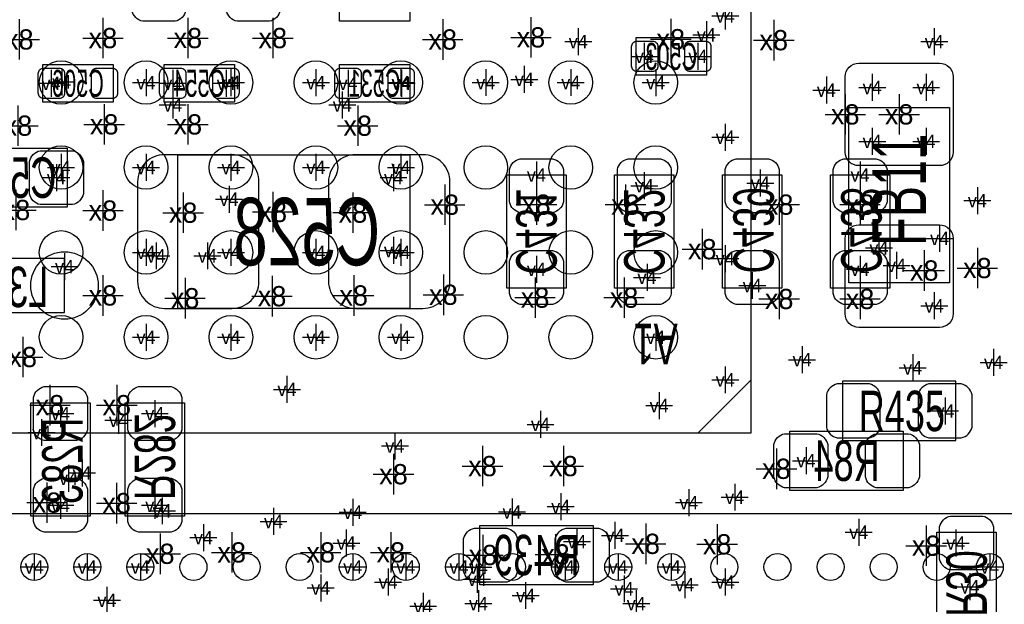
# Model space of a CAD drawing. Extents: x -84 to 336, y -47 to 250.
# Tile 18 of 40: x -22.79 to -13.52, y 23.88 to 29.39. Entities that reach past the tile are written whole.
import ezdxf
from ezdxf.enums import TextEntityAlignment as Align

# ---------------------------------------------------------------- set-up
doc = ezdxf.new("R2010")
doc.units = 0
for name, color, linetype in [('MA_NCLEGEND-1-2', 7, 'CONTINUOUS'), ('MA_NCLEGEND-14-15', 7, 'CONTINUOUS'), ('MA_NCLEGEND-15-16', 7, 'CONTINUOUS'), ('MA_NCLEGEND-2-3', 7, 'CONTINUOUS'), ('MA_NCLEGEND-3-14', 7, 'CONTINUOUS'), ('PG_ASSEMBLY_BOTTOM', 7, 'CONTINUOUS'), ('PG_ASSEMBLY_TOP', 7, 'CONTINUOUS'), ('PIN_BOTTOM', 7, 'CONTINUOUS'), ('PIN_TOP', 7, 'CONTINUOUS'), ('RD_ASSEMBLY_BOTTOM', 7, 'CONTINUOUS'), ('RD_ASSEMBLY_TOP', 7, 'CONTINUOUS')]:
    doc.layers.add(name, color=color, linetype=linetype)

# ---------------------------------------------------------------- blocks, each defined once
blk = doc.blocks.new('FIGURE_CROSS')
for points in [[(0, 0.5), (0, -0.5)], [(-0.5, 0), (0.5, 0)]]:
    blk.add_lwpolyline(points)

msp = doc.modelspace()

# ---------------------------------------------------------------- linework, layer by layer
at = {"layer": 'PG_ASSEMBLY_BOTTOM'}
for points in [[(-19.11604, 29.375354), (-19.77644, 29.375354), (-19.77644, 29.730954), (-19.11604, 29.730954), (-19.11604, 29.375354)], [(-16.98244, 29.222954), (-16.32204, 29.222954), (-16.32204, 28.867354), (-16.98244, 28.867354), (-16.98244, 29.222954)], [(-21.91004, 28.613354), (-22.57044, 28.613354), (-22.57044, 28.968954), (-21.91004, 28.968954), (-21.91004, 28.613354)], [(-21.42744, 28.968954), (-20.76704, 28.968954), (-20.76704, 28.613354), (-21.42744, 28.613354), (-21.42744, 28.968954)], [(-19.11604, 28.613354), (-19.77644, 28.613354), (-19.77644, 28.968954), (-19.11604, 28.968954), (-19.11604, 28.613354)], [(-22.36724, 27.140154), (-23.38324, 27.140154), (-23.38324, 26.632154), (-22.36724, 26.632154), (-22.36724, 27.140154)]]:
    msp.add_lwpolyline(points, dxfattribs=at)
for points in [[(-22.34184, 27.622754), (-23.40864, 27.622754), (-23.40864, 28.181554), (-22.34184, 28.181554)], [(-19.11604, 26.670254), (-21.30044, 26.670254), (-21.30044, 28.118054), (-19.11604, 28.118054)], [(-18.20164, 26.860754), (-18.20164, 27.927554), (-17.64284, 27.927554), (-17.64284, 26.860754)], [(-17.18564, 26.860754), (-17.18564, 27.927554), (-16.62684, 27.927554), (-16.62684, 26.860754)], [(-15.61084, 27.927554), (-15.61084, 26.860754), (-16.16964, 26.860754), (-16.16964, 27.927554)], [(-14.59484, 27.927554), (-14.59484, 26.860754), (-15.15364, 26.860754), (-15.15364, 27.927554)], [(-22.68474, 24.713692), (-22.68474, 25.780492), (-22.12594, 25.780492), (-22.12594, 24.713692)], [(-21.79574, 24.713692), (-21.79574, 25.780492), (-21.23694, 25.780492), (-21.23694, 24.713692)], [(-14.46784, 24.955754), (-15.53464, 24.955754), (-15.53464, 25.514554), (-14.46784, 25.514554)], [(-17.38884, 24.066754), (-18.45564, 24.066754), (-18.45564, 24.625554), (-17.38884, 24.625554)], [(-14.15034, 23.494492), (-14.15034, 24.561292), (-13.59154, 24.561292), (-13.59154, 23.494492)]]:
    msp.add_lwpolyline(points, close=True, dxfattribs=at)
at = {"layer": 'PG_ASSEMBLY_TOP'}
for points in [[(-32.89935, 42.498264), (-32.89935, 25.498044), (-15.89913, 25.498044), (-15.89913, 42.498264)], [(-14.03096, 26.910792), (-14.98092, 26.910792), (-14.98092, 28.561792), (-14.03096, 28.561792)], [(-15.03934, 25.424892), (-13.97254, 25.424892), (-13.97254, 25.983692), (-15.03934, 25.983692)]]:
    msp.add_lwpolyline(points, close=True, dxfattribs=at)
for points in [[(-15.89913, 25.99817), (-16.399256, 25.498044)], [(-24.152352, 9.734042), (-9.152128, 9.734042), (-9.152128, 24.734266), (-23.517352, 24.734266), (-24.152352, 24.099266), (-24.152352, 9.734042)]]:
    msp.add_lwpolyline(points, dxfattribs=at)
at = {"layer": 'PIN_BOTTOM'}
for points in [[(-21.22424, 29.781754), (-21.22424, 29.476954, -0.294587), (-21.32584, 29.375354), (-21.63064, 29.375354, -0.294587), (-21.73224, 29.476954), (-21.73224, 29.781754, -0.294587), (-21.63064, 29.883354), (-21.32584, 29.883354, -0.294587)], [(-20.33524, 29.781754), (-20.33524, 29.476954, -0.294587), (-20.43684, 29.375354), (-20.74164, 29.375354, -0.294587), (-20.84324, 29.476954), (-20.84324, 29.781754, -0.294587), (-20.74164, 29.883354), (-20.43684, 29.883354, -0.294587)], [(-17.029176, 28.956254, 0.414214), (-16.978376, 28.905454), (-16.825976, 28.905454, 0.414214), (-16.775176, 28.956254), (-16.775176, 29.134054, 0.414214), (-16.825976, 29.184854), (-16.978376, 29.184854, 0.414214), (-17.029176, 29.134054)], [(-16.529304, 28.956254, 0.414214), (-16.478504, 28.905454), (-16.326104, 28.905454, 0.414214), (-16.275304, 28.956254), (-16.275304, 29.134054, 0.414214), (-16.326104, 29.184854), (-16.478504, 29.184854, 0.414214), (-16.529304, 29.134054)], [(-22.363176, 28.880054, 0.414214), (-22.413976, 28.930854), (-22.566376, 28.930854, 0.414214), (-22.617176, 28.880054), (-22.617176, 28.702254, 0.414214), (-22.566376, 28.651454), (-22.413976, 28.651454, 0.414214), (-22.363176, 28.702254)], [(-21.863304, 28.880054, 0.414214), (-21.914104, 28.930854), (-22.066504, 28.930854, 0.414214), (-22.117304, 28.880054), (-22.117304, 28.702254, 0.414214), (-22.066504, 28.651454), (-21.914104, 28.651454, 0.414214), (-21.863304, 28.702254)], [(-21.474176, 28.702254, 0.414214), (-21.423376, 28.651454), (-21.270976, 28.651454, 0.414214), (-21.220176, 28.702254), (-21.220176, 28.880054, 0.414214), (-21.270976, 28.930854), (-21.423376, 28.930854, 0.414214), (-21.474176, 28.880054)], [(-20.974304, 28.702254, 0.414214), (-20.923504, 28.651454), (-20.771104, 28.651454, 0.414214), (-20.720304, 28.702254), (-20.720304, 28.880054, 0.414214), (-20.771104, 28.930854), (-20.923504, 28.930854, 0.414214), (-20.974304, 28.880054)], [(-19.569176, 28.880054, 0.414214), (-19.619976, 28.930854), (-19.772376, 28.930854, 0.414214), (-19.823176, 28.880054), (-19.823176, 28.702254, 0.414214), (-19.772376, 28.651454), (-19.619976, 28.651454, 0.414214), (-19.569176, 28.702254)], [(-19.069304, 28.880054, 0.414214), (-19.120104, 28.930854), (-19.272504, 28.930854, 0.414214), (-19.323304, 28.880054), (-19.323304, 28.702254, 0.414214), (-19.272504, 28.651454), (-19.120104, 28.651454, 0.414214), (-19.069304, 28.702254)], [(-22.29104, 27.648154), (-22.59584, 27.648154, -0.294587), (-22.69744, 27.749754), (-22.69744, 28.054554, -0.294587), (-22.59584, 28.156154), (-22.29104, 28.156154, -0.294587), (-22.18944, 28.054554), (-22.18944, 27.749754, -0.294587)], [(-20.5359, 26.924254), (-20.5359, 27.864054, 0.414214), (-20.7899, 28.118054), (-21.4249, 28.118054, 0.414214), (-21.6789, 27.864054), (-21.6789, 26.924254, 0.414214), (-21.4249, 26.670254), (-20.7899, 26.670254, 0.414214)], [(-18.73758, 26.924254), (-18.73758, 27.864054, 0.414214), (-18.99158, 28.118054), (-19.62658, 28.118054, 0.414214), (-19.88058, 27.864054), (-19.88058, 26.924254, 0.414214), (-19.62658, 26.670254), (-18.99158, 26.670254, 0.414214)], [(-18.17624, 27.673554), (-18.17624, 27.978354, -0.294587), (-18.07464, 28.079954), (-17.76984, 28.079954, -0.294587), (-17.66824, 27.978354), (-17.66824, 27.673554, -0.294587), (-17.76984, 27.571954), (-18.07464, 27.571954, -0.294587)], [(-17.16024, 27.673554), (-17.16024, 27.978354, -0.294587), (-17.05864, 28.079954), (-16.75384, 28.079954, -0.294587), (-16.65224, 27.978354), (-16.65224, 27.673554, -0.294587), (-16.75384, 27.571954), (-17.05864, 27.571954, -0.294587)], [(-15.63624, 27.978354), (-15.63624, 27.673554, -0.294587), (-15.73784, 27.571954), (-16.04264, 27.571954, -0.294587), (-16.14424, 27.673554), (-16.14424, 27.978354, -0.294587), (-16.04264, 28.079954), (-15.73784, 28.079954, -0.294587)], [(-14.62024, 27.978354), (-14.62024, 27.673554, -0.294587), (-14.72184, 27.571954), (-15.02664, 27.571954, -0.294587), (-15.12824, 27.673554), (-15.12824, 27.978354, -0.294587), (-15.02664, 28.079954), (-14.72184, 28.079954, -0.294587)], [(-18.17624, 26.809954), (-18.17624, 27.114754, -0.294587), (-18.07464, 27.216354), (-17.76984, 27.216354, -0.294587), (-17.66824, 27.114754), (-17.66824, 26.809954, -0.294587), (-17.76984, 26.708354), (-18.07464, 26.708354, -0.294587)], [(-17.16024, 26.809954), (-17.16024, 27.114754, -0.294587), (-17.05864, 27.216354), (-16.75384, 27.216354, -0.294587), (-16.65224, 27.114754), (-16.65224, 26.809954, -0.294587), (-16.75384, 26.708354), (-17.05864, 26.708354, -0.294587)], [(-15.63624, 27.114754), (-15.63624, 26.809954, -0.294587), (-15.73784, 26.708354), (-16.04264, 26.708354, -0.294587), (-16.14424, 26.809954), (-16.14424, 27.114754, -0.294587), (-16.04264, 27.216354), (-15.73784, 27.216354, -0.294587)], [(-14.62024, 27.114754), (-14.62024, 26.809954, -0.294587), (-14.72184, 26.708354), (-15.02664, 26.708354, -0.294587), (-15.12824, 26.809954), (-15.12824, 27.114754, -0.294587), (-15.02664, 27.216354), (-14.72184, 27.216354, -0.294587)], [(-22.65934, 25.526492), (-22.65934, 25.831292, -0.294587), (-22.55774, 25.932892), (-22.25294, 25.932892, -0.294587), (-22.15134, 25.831292), (-22.15134, 25.526492, -0.294587), (-22.25294, 25.424892), (-22.55774, 25.424892, -0.294587)], [(-21.77034, 25.526492), (-21.77034, 25.831292, -0.294587), (-21.66874, 25.932892), (-21.36394, 25.932892, -0.294587), (-21.26234, 25.831292), (-21.26234, 25.526492, -0.294587), (-21.36394, 25.424892), (-21.66874, 25.424892, -0.294587)], [(-15.28064, 24.981154), (-15.58544, 24.981154, -0.294587), (-15.68704, 25.082754), (-15.68704, 25.387554, -0.294587), (-15.58544, 25.489154), (-15.28064, 25.489154, -0.294587), (-15.17904, 25.387554), (-15.17904, 25.082754, -0.294587)], [(-14.41704, 24.981154), (-14.72184, 24.981154, -0.294587), (-14.82344, 25.082754), (-14.82344, 25.387554, -0.294587), (-14.72184, 25.489154), (-14.41704, 25.489154, -0.294587), (-14.31544, 25.387554), (-14.31544, 25.082754, -0.294587)], [(-22.65934, 24.662892), (-22.65934, 24.967692, -0.294587), (-22.55774, 25.069292), (-22.25294, 25.069292, -0.294587), (-22.15134, 24.967692), (-22.15134, 24.662892, -0.294587), (-22.25294, 24.561292), (-22.55774, 24.561292, -0.294587)], [(-21.77034, 24.662892), (-21.77034, 24.967692, -0.294587), (-21.66874, 25.069292), (-21.36394, 25.069292, -0.294587), (-21.26234, 24.967692), (-21.26234, 24.662892, -0.294587), (-21.36394, 24.561292), (-21.66874, 24.561292, -0.294587)], [(-14.12494, 24.307292), (-14.12494, 24.612092, -0.294587), (-14.02334, 24.713692), (-13.71854, 24.713692, -0.294587), (-13.61694, 24.612092), (-13.61694, 24.307292, -0.294587), (-13.71854, 24.205692), (-14.02334, 24.205692, -0.294587)], [(-18.20164, 24.092154), (-18.50644, 24.092154, -0.294587), (-18.60804, 24.193754), (-18.60804, 24.498554, -0.294587), (-18.50644, 24.600154), (-18.20164, 24.600154, -0.294587), (-18.10004, 24.498554), (-18.10004, 24.193754, -0.294587)], [(-17.33804, 24.092154), (-17.64284, 24.092154, -0.294587), (-17.74444, 24.193754), (-17.74444, 24.498554, -0.294587), (-17.64284, 24.600154), (-17.33804, 24.600154, -0.294587), (-17.23644, 24.498554), (-17.23644, 24.193754, -0.294587)]]:
    msp.add_lwpolyline(points, format="xyb", close=True, dxfattribs=at)
msp.add_circle((-22.36724, 26.886154), 0.3175, dxfattribs=at)
at = {"layer": 'PIN_TOP'}
for points in [[(-14.12494, 28.015692), (-14.88694, 28.015692, -0.414214), (-15.01394, 28.142692), (-15.01394, 28.853892, -0.414214), (-14.88694, 28.980892), (-14.12494, 28.980892, -0.414214), (-13.99794, 28.853892), (-13.99794, 28.142692, -0.414214)], [(-14.12494, 26.491692), (-14.88694, 26.491692, -0.414214), (-15.01394, 26.618692), (-15.01394, 27.329892, -0.414214), (-14.88694, 27.456892), (-14.12494, 27.456892, -0.414214), (-13.99794, 27.329892), (-13.99794, 26.618692, -0.414214)], [(-15.09014, 25.450292), (-14.78534, 25.450292, 0.294587), (-14.68374, 25.551892), (-14.68374, 25.856692, 0.294587), (-14.78534, 25.958292), (-15.09014, 25.958292, 0.294587), (-15.19174, 25.856692), (-15.19174, 25.551892, 0.294587)], [(-14.22654, 25.450292), (-13.92174, 25.450292, 0.294587), (-13.82014, 25.551892), (-13.82014, 25.856692, 0.294587), (-13.92174, 25.958292), (-14.22654, 25.958292, 0.294587), (-14.32814, 25.856692), (-14.32814, 25.551892, 0.294587)]]:
    msp.add_lwpolyline(points, format="xyb", close=True, dxfattribs=at)
for centre, radius in [((-22.399244, 28.798266), 0.204978), ((-21.599144, 28.798266), 0.204978), ((-20.799298, 28.798266), 0.204978), ((-19.999198, 28.798266), 0.204978), ((-19.199352, 28.798266), 0.204978), ((-18.399252, 28.798266), 0.204978), ((-17.599152, 28.798266), 0.204978), ((-16.799306, 28.798266), 0.204978), ((-22.399244, 27.998166), 0.204978), ((-21.599144, 27.998166), 0.204978), ((-20.799298, 27.998166), 0.204978), ((-19.999198, 27.998166), 0.204978), ((-19.199352, 27.998166), 0.204978), ((-18.399252, 27.998166), 0.204978), ((-17.599152, 27.998166), 0.204978), ((-16.799306, 27.998166), 0.204978), ((-22.399244, 27.198066), 0.204978), ((-21.599144, 27.198066), 0.204978), ((-20.799298, 27.198066), 0.204978), ((-19.999198, 27.198066), 0.204978), ((-19.199352, 27.198066), 0.204978), ((-18.399252, 27.198066), 0.204978), ((-17.599152, 27.198066), 0.204978), ((-16.799306, 27.198066), 0.204978), ((-22.399244, 26.39822), 0.204978), ((-21.599144, 26.39822), 0.204978), ((-20.799298, 26.39822), 0.204978), ((-19.999198, 26.39822), 0.204978), ((-19.199352, 26.39822), 0.204978), ((-18.399252, 26.39822), 0.204978), ((-17.599152, 26.39822), 0.204978), ((-16.799306, 26.39822), 0.204978), ((-22.652228, 24.23414), 0.127), ((-22.152356, 24.23414), 0.127), ((-21.65223, 24.23414), 0.127), ((-21.152358, 24.23414), 0.127), ((-20.652232, 24.23414), 0.127), ((-20.15236, 24.23414), 0.127), ((-19.652234, 24.23414), 0.127), ((-19.152362, 24.23414), 0.127), ((-18.652236, 24.23414), 0.127), ((-18.152364, 24.23414), 0.127), ((-17.652238, 24.23414), 0.127), ((-17.152366, 24.23414), 0.127), ((-16.65224, 24.23414), 0.127), ((-16.152114, 24.23414), 0.127), ((-15.652242, 24.23414), 0.127), ((-15.152116, 24.23414), 0.127), ((-14.652244, 24.23414), 0.127), ((-14.152118, 24.23414), 0.127), ((-13.652246, 24.23414), 0.127)]:
    msp.add_circle(centre, radius, dxfattribs=at)

# ---------------------------------------------------------------- block references
at = {"layer": 'MA_NCLEGEND-1-2', "xscale": 0.254, "yscale": 0.254}
for p in [(-16.14424, 29.426154), (-22.393402, 28.804362), (-21.599144, 28.798012), (-20.799298, 28.798266), (-19.999198, 28.798012), (-19.198844, 28.798012), (-18.399252, 28.798774), (-17.599152, 28.798774), (-16.798798, 28.798266), (-14.75994, 28.752292), (-14.25194, 28.752292), (-16.14424, 28.283154), (-14.75994, 28.244292), (-14.25194, 28.244292), (-22.399244, 27.998166), (-21.599144, 27.998166), (-20.799298, 27.998166), (-19.999198, 27.998674), (-19.199098, 27.998674), (-14.12494, 27.329892), (-14.69644, 27.240992), (-21.599144, 27.19832), (-20.799298, 27.19832), (-19.99869, 27.198066), (-19.199352, 27.19832), (-16.14424, 27.140154), (-14.17574, 26.694892), (-21.599144, 26.39822), (-20.799298, 26.39822), (-19.99869, 26.397966), (-19.199352, 26.39822), (-16.799306, 26.39822), (-16.14424, 25.997154), (-14.07414, 25.704292), (-21.85924, 25.616154), (-16.05534, 24.891492), (-18.152364, 24.752554), (-22.652228, 24.23414), (-22.152356, 24.23414), (-21.65223, 24.23414), (-19.652234, 24.23414), (-19.152362, 24.23414), (-18.652236, 24.23414), (-17.652238, 24.23414), (-17.152366, 24.23414), (-16.65224, 24.23414), (-13.652246, 24.23414)]:
    msp.add_blockref('FIGURE_CROSS', p, dxfattribs=at)
at = {"layer": 'MA_NCLEGEND-14-15', "xscale": 0.254, "yscale": 0.254}
for p in [(-16.32204, 29.248354), (-22.49424, 28.791154), (-20.84324, 28.791154), (-19.19224, 28.791154), (-21.347176, 28.587954), (-19.75104, 28.587954), (-22.44344, 27.902154), (-19.26844, 27.902154), (-17.92224, 27.927554), (-14.87424, 27.927554), (-16.90624, 27.825954), (-15.81404, 27.851354), (-20.81784, 27.698954), (-21.02104, 27.165554), (-19.26844, 27.216354), (-22.36724, 27.063954), (-17.92224, 27.038554), (-16.88084, 26.962354), (-14.87424, 27.038554), (-15.89024, 26.886154), (-21.51634, 25.678892), (-22.58314, 25.501092), (-15.38224, 25.235154), (-22.32914, 25.069292), (-21.51634, 24.815292), (-13.97254, 24.459692), (-17.09674, 24.027892), (-18.02384, 23.965154), (-18.46834, 23.888954)]:
    msp.add_blockref('FIGURE_CROSS', p, dxfattribs=at)
at = {"layer": 'MA_NCLEGEND-15-16', "xscale": 0.254, "yscale": 0.254}
for p in [(-17.52854, 29.184092), (-14.17574, 29.184092), (-16.90624, 29.045154), (-16.402304, 29.045154), (-18.03654, 28.828492), (-22.49424, 28.791154), (-21.347176, 28.791154), (-20.84324, 28.791154), (-19.696176, 28.791154), (-19.19224, 28.791154), (-15.19174, 28.726892), (-22.44344, 27.902154), (-19.26844, 27.902154), (-17.92224, 27.927554), (-14.87424, 27.927554), (-16.90624, 27.825954), (-15.81404, 27.851354), (-20.81784, 27.698954), (-13.76934, 27.685492), (-21.50364, 27.165554), (-21.02104, 27.165554), (-19.26844, 27.216354), (-22.36724, 27.063954), (-17.92224, 27.038554), (-16.88084, 26.962354), (-14.87424, 27.038554), (-15.89024, 26.886154), (-15.42034, 26.186892), (-13.61694, 26.161492), (-14.37894, 26.110692), (-20.27174, 25.907492), (-16.76654, 25.755092), (-22.40534, 25.678892), (-21.51634, 25.678892), (-17.88414, 25.577292), (-19.25574, 25.374092), (-15.38224, 25.235154), (-16.48714, 24.840692), (-22.40534, 24.815292), (-21.51634, 24.815292), (-20.39874, 24.662892), (-14.88694, 24.561292), (-19.71294, 24.459692), (-13.97254, 24.459692), (-18.46834, 24.231854), (-17.09674, 24.027892)]:
    msp.add_blockref('FIGURE_CROSS', p, dxfattribs=at)
at = {"layer": 'MA_NCLEGEND-2-3', "xscale": 0.254, "yscale": 0.254}
for p in [(-22.393402, 28.804362), (-21.599144, 28.798012), (-20.799298, 28.798266), (-19.999198, 28.798012), (-19.198844, 28.798012), (-18.399252, 28.798774), (-17.599152, 28.798774), (-16.798798, 28.798266), (-14.75994, 28.752292), (-14.25194, 28.752292), (-14.75994, 28.244292), (-14.25194, 28.244292), (-22.399244, 27.998166), (-21.599144, 27.998166), (-20.799298, 27.998166), (-19.999198, 27.998674), (-19.199098, 27.998674), (-14.12494, 27.329892), (-21.599144, 27.19832), (-20.799298, 27.19832), (-19.99869, 27.198066), (-19.199352, 27.19832), (-14.53134, 27.075892), (-14.17574, 26.694892), (-21.599144, 26.39822), (-20.799298, 26.39822), (-19.99869, 26.397966), (-19.199352, 26.39822), (-22.20214, 25.120092), (-16.05534, 24.891492), (-21.448522, 24.762714), (-19.652234, 24.74976), (-18.152364, 24.752554), (-17.69364, 24.803354), (-21.05914, 24.510492), (-17.54124, 24.473154), (-17.1831, 24.531574), (-19.31924, 24.092154), (-18.48104, 24.117554), (-16.14424, 24.092154), (-19.95424, 24.036274), (-16.52524, 24.066754), (-13.83919, 24.047196), (-21.966936, 23.919688), (-18.98904, 23.863554), (-16.98244, 23.888954)]:
    msp.add_blockref('FIGURE_CROSS', p, dxfattribs=at)
at = {"layer": 'MA_NCLEGEND-3-14', "xscale": 0.381, "yscale": 0.381}
for p in [(-22.00529, 29.217366), (-21.20519, 29.21762), (-20.405344, 29.217366), (-17.973802, 29.22397), (-16.657066, 29.206698), (-22.792944, 29.204412), (-18.80489, 29.203904), (-15.68704, 29.197554), (-15.01394, 28.498292), (-14.50594, 28.498292), (-22.805644, 28.391866), (-21.993352, 28.404312), (-21.20519, 28.404058), (-19.605752, 28.391866), (-18.78584, 27.647392), (-17.92224, 27.648154), (-17.08404, 27.648154), (-15.63624, 27.648154), (-14.87424, 27.648154), (-22.82444, 27.597354), (-22.005036, 27.592274), (-21.24964, 27.571954), (-20.405598, 27.578812), (-19.650456, 27.57297), (-16.36014, 27.228292), (-14.270228, 27.027378), (-13.76934, 27.050492), (-18.799048, 26.798524), (-22.005036, 26.792174), (-21.231352, 26.766266), (-20.412202, 26.785316), (-19.643598, 26.79192), (-17.93494, 26.771854), (-17.09674, 26.771854), (-15.63624, 26.759154), (-14.87424, 26.759154), (-22.76094, 26.212292), (-22.504146, 25.758394), (-21.874734, 25.758394), (-18.43024, 25.184354), (-17.66824, 25.184354), (-15.66164, 25.158954), (-19.26844, 25.108154), (-22.53234, 24.840692), (-21.876766, 24.835612), (-16.89354, 24.452072), (-16.22044, 24.447754), (-14.25194, 24.434292), (-21.46554, 24.358092), (-20.79244, 24.3713), (-19.95424, 24.3713), (-19.29384, 24.371554), (-18.42643, 24.346662), (-17.74317, 24.351742)]:
    msp.add_blockref('FIGURE_CROSS', p, dxfattribs=at)

# ---------------------------------------------------------------- texts
at = {"layer": 'MA_NCLEGEND-1-2'}
for p in [(-16.14424, 29.426154), (-22.393402, 28.804362), (-21.599144, 28.798012), (-20.799298, 28.798266), (-19.999198, 28.798012), (-19.198844, 28.798012), (-18.399252, 28.798774), (-17.599152, 28.798774), (-16.798798, 28.798266), (-14.75994, 28.752292), (-14.25194, 28.752292), (-16.14424, 28.283154), (-14.75994, 28.244292), (-14.25194, 28.244292), (-22.399244, 27.998166), (-21.599144, 27.998166), (-20.799298, 27.998166), (-19.999198, 27.998674), (-19.199098, 27.998674), (-14.12494, 27.329892), (-14.69644, 27.240992), (-21.599144, 27.19832), (-20.799298, 27.19832), (-19.99869, 27.198066), (-19.199352, 27.19832), (-16.14424, 27.140154), (-14.17574, 26.694892), (-21.599144, 26.39822), (-20.799298, 26.39822), (-19.99869, 26.397966), (-19.199352, 26.39822), (-16.799306, 26.39822), (-16.14424, 25.997154), (-14.07414, 25.704292), (-21.85924, 25.616154), (-16.05534, 24.891492), (-18.152364, 24.752554), (-22.652228, 24.23414), (-22.152356, 24.23414), (-21.65223, 24.23414), (-19.652234, 24.23414), (-19.152362, 24.23414), (-18.652236, 24.23414), (-17.652238, 24.23414), (-17.152366, 24.23414), (-16.65224, 24.23414), (-13.652246, 24.23414)]:
    msp.add_text('v4', height=0.127, dxfattribs=at).set_placement(p, align=Align.MIDDLE_CENTER)
at = {"layer": 'MA_NCLEGEND-14-15'}
for p in [(-16.32204, 29.248354), (-22.49424, 28.791154), (-20.84324, 28.791154), (-19.19224, 28.791154), (-21.347176, 28.587954), (-19.75104, 28.587954), (-22.44344, 27.902154), (-19.26844, 27.902154), (-17.92224, 27.927554), (-15.81404, 27.851354), (-14.87424, 27.927554), (-16.90624, 27.825954), (-20.81784, 27.698954), (-19.26844, 27.216354), (-21.02104, 27.165554), (-22.36724, 27.063954), (-17.92224, 27.038554), (-14.87424, 27.038554), (-16.88084, 26.962354), (-15.89024, 26.886154), (-21.51634, 25.678892), (-22.58314, 25.501092), (-15.38224, 25.235154), (-22.32914, 25.069292), (-21.51634, 24.815292), (-13.97254, 24.459692), (-18.02384, 23.965154), (-17.09674, 24.027892), (-18.46834, 23.888954)]:
    msp.add_text('v4', height=0.127, dxfattribs=at).set_placement(p, align=Align.MIDDLE_CENTER)
at = {"layer": 'MA_NCLEGEND-15-16'}
for p in [(-17.52854, 29.184092), (-14.17574, 29.184092), (-16.90624, 29.045154), (-16.402304, 29.045154), (-22.49424, 28.791154), (-21.347176, 28.791154), (-20.84324, 28.791154), (-19.696176, 28.791154), (-19.19224, 28.791154), (-18.03654, 28.828492), (-15.19174, 28.726892), (-22.44344, 27.902154), (-19.26844, 27.902154), (-17.92224, 27.927554), (-15.81404, 27.851354), (-14.87424, 27.927554), (-16.90624, 27.825954), (-20.81784, 27.698954), (-13.76934, 27.685492), (-19.26844, 27.216354), (-21.50364, 27.165554), (-21.02104, 27.165554), (-22.36724, 27.063954), (-17.92224, 27.038554), (-14.87424, 27.038554), (-16.88084, 26.962354), (-15.89024, 26.886154), (-15.42034, 26.186892), (-14.37894, 26.110692), (-13.61694, 26.161492), (-20.27174, 25.907492), (-16.76654, 25.755092), (-22.40534, 25.678892), (-21.51634, 25.678892), (-17.88414, 25.577292), (-19.25574, 25.374092), (-15.38224, 25.235154), (-22.40534, 24.815292), (-21.51634, 24.815292), (-16.48714, 24.840692), (-20.39874, 24.662892), (-14.88694, 24.561292), (-19.71294, 24.459692), (-13.97254, 24.459692), (-18.46834, 24.231854), (-17.09674, 24.027892)]:
    msp.add_text('v4', height=0.127, dxfattribs=at).set_placement(p, align=Align.MIDDLE_CENTER)
at = {"layer": 'MA_NCLEGEND-2-3'}
for p in [(-22.393402, 28.804362), (-21.599144, 28.798012), (-20.799298, 28.798266), (-19.999198, 28.798012), (-19.198844, 28.798012), (-18.399252, 28.798774), (-17.599152, 28.798774), (-16.798798, 28.798266), (-14.75994, 28.752292), (-14.25194, 28.752292), (-14.75994, 28.244292), (-14.25194, 28.244292), (-22.399244, 27.998166), (-21.599144, 27.998166), (-20.799298, 27.998166), (-19.999198, 27.998674), (-19.199098, 27.998674), (-14.12494, 27.329892), (-21.599144, 27.19832), (-20.799298, 27.19832), (-19.99869, 27.198066), (-19.199352, 27.19832), (-14.53134, 27.075892), (-14.17574, 26.694892), (-21.599144, 26.39822), (-20.799298, 26.39822), (-19.99869, 26.397966), (-19.199352, 26.39822), (-22.20214, 25.120092), (-16.05534, 24.891492), (-17.69364, 24.803354), (-21.448522, 24.762714), (-19.652234, 24.74976), (-18.152364, 24.752554), (-17.1831, 24.531574), (-21.05914, 24.510492), (-17.54124, 24.473154), (-19.31924, 24.092154), (-18.48104, 24.117554), (-16.52524, 24.066754), (-16.14424, 24.092154), (-13.83919, 24.047196), (-19.95424, 24.036274), (-21.966936, 23.919688), (-18.98904, 23.863554), (-16.98244, 23.888954)]:
    msp.add_text('v4', height=0.127, dxfattribs=at).set_placement(p, align=Align.MIDDLE_CENTER)
at = {"layer": 'MA_NCLEGEND-3-14'}
for p in [(-22.00529, 29.217366), (-21.20519, 29.21762), (-20.405344, 29.217366), (-17.973802, 29.22397), (-16.657066, 29.206698), (-22.792944, 29.204412), (-18.80489, 29.203904), (-15.68704, 29.197554), (-15.01394, 28.498292), (-14.50594, 28.498292), (-22.805644, 28.391866), (-21.993352, 28.404312), (-21.20519, 28.404058), (-19.605752, 28.391866), (-18.78584, 27.647392), (-17.92224, 27.648154), (-17.08404, 27.648154), (-15.63624, 27.648154), (-14.87424, 27.648154), (-22.82444, 27.597354), (-22.005036, 27.592274), (-21.24964, 27.571954), (-20.405598, 27.578812), (-19.650456, 27.57297), (-16.36014, 27.228292), (-14.270228, 27.027378), (-13.76934, 27.050492), (-18.799048, 26.798524), (-22.005036, 26.792174), (-21.231352, 26.766266), (-20.412202, 26.785316), (-19.643598, 26.79192), (-17.93494, 26.771854), (-17.09674, 26.771854), (-15.63624, 26.759154), (-14.87424, 26.759154), (-22.76094, 26.212292), (-22.504146, 25.758394), (-21.874734, 25.758394), (-18.43024, 25.184354), (-17.66824, 25.184354), (-15.66164, 25.158954), (-19.26844, 25.108154), (-22.53234, 24.840692), (-21.876766, 24.835612), (-16.89354, 24.452072), (-16.22044, 24.447754), (-14.25194, 24.434292), (-21.46554, 24.358092), (-20.79244, 24.3713), (-19.95424, 24.3713), (-19.29384, 24.371554), (-18.42643, 24.346662), (-17.74317, 24.351742)]:
    msp.add_text('x8', height=0.1905, dxfattribs=at).set_placement(p, align=Align.MIDDLE_CENTER)
at = {"layer": 'PG_ASSEMBLY_TOP', "width": 0.666667}
msp.add_text('A1', height=0.381, rotation=180, dxfattribs=at).set_placement((-16.799306, 26.52522), align=Align.CENTER)
at = {"layer": 'RD_ASSEMBLY_BOTTOM', "text_generation_flag": 2}
for s, height, width, p in [('C503', 0.254, 0.6, (-16.65224, 28.918154)), ('C506', 0.254, 0.6, (-22.24024, 28.664154)), ('C554', 0.254, 0.6, (-21.09724, 28.664154)), ('C531', 0.254, 0.6, (-19.44624, 28.664154)), ('C563', 0.381, 0.666667, (-22.84984, 27.711654)), ('R84', 0.381, 0.666667, (-15.00124, 25.044654)), ('R439', 0.381, 0.666667, (-17.92224, 24.155654))]:
    msp.add_text(s, height=height, dxfattribs=dict(at, width=width)).set_placement(p, align=Align.CENTER)
at = {"layer": 'RD_ASSEMBLY_BOTTOM', "text_generation_flag": 2, "width": 0.666667}
for s, rotation, p in [('C431', 270, (-18.11274, 27.394154)), ('C432', 270, (-17.09674, 27.394154)), ('C439', 270, (-16.06804, 27.406092)), ('C438', 270, (-15.05204, 27.406092)), ('R283', 90, (-22.19706, 25.234392)), ('R282', 270, (-21.70684, 25.272492)), ('R30', 270, (-14.06144, 24.078692))]:
    msp.add_text(s, height=0.381, rotation=rotation, dxfattribs=at).set_placement(p, align=Align.CENTER)
at = {"layer": 'RD_ASSEMBLY_BOTTOM', "text_generation_flag": 2}
for s, height, width, p in [('C528', 0.635, 0.68, (-19.39544, 27.076654)), ('L31', 0.381, 0.666667, (-22.51964, 26.682192))]:
    msp.add_text(s, height=height, dxfattribs=dict(at, width=width)).set_placement(p)
at = {"layer": 'RD_ASSEMBLY_TOP', "width": 0.65}
msp.add_text('FB11', height=0.508, rotation=90, dxfattribs=at).set_placement((-14.25194, 27.787092), align=Align.CENTER)
at = {"layer": 'RD_ASSEMBLY_TOP', "width": 0.666667}
msp.add_text('R435', height=0.381, dxfattribs=at).set_placement((-14.48054, 25.513792), align=Align.CENTER)

doc.saveas('drawing.dxf')
